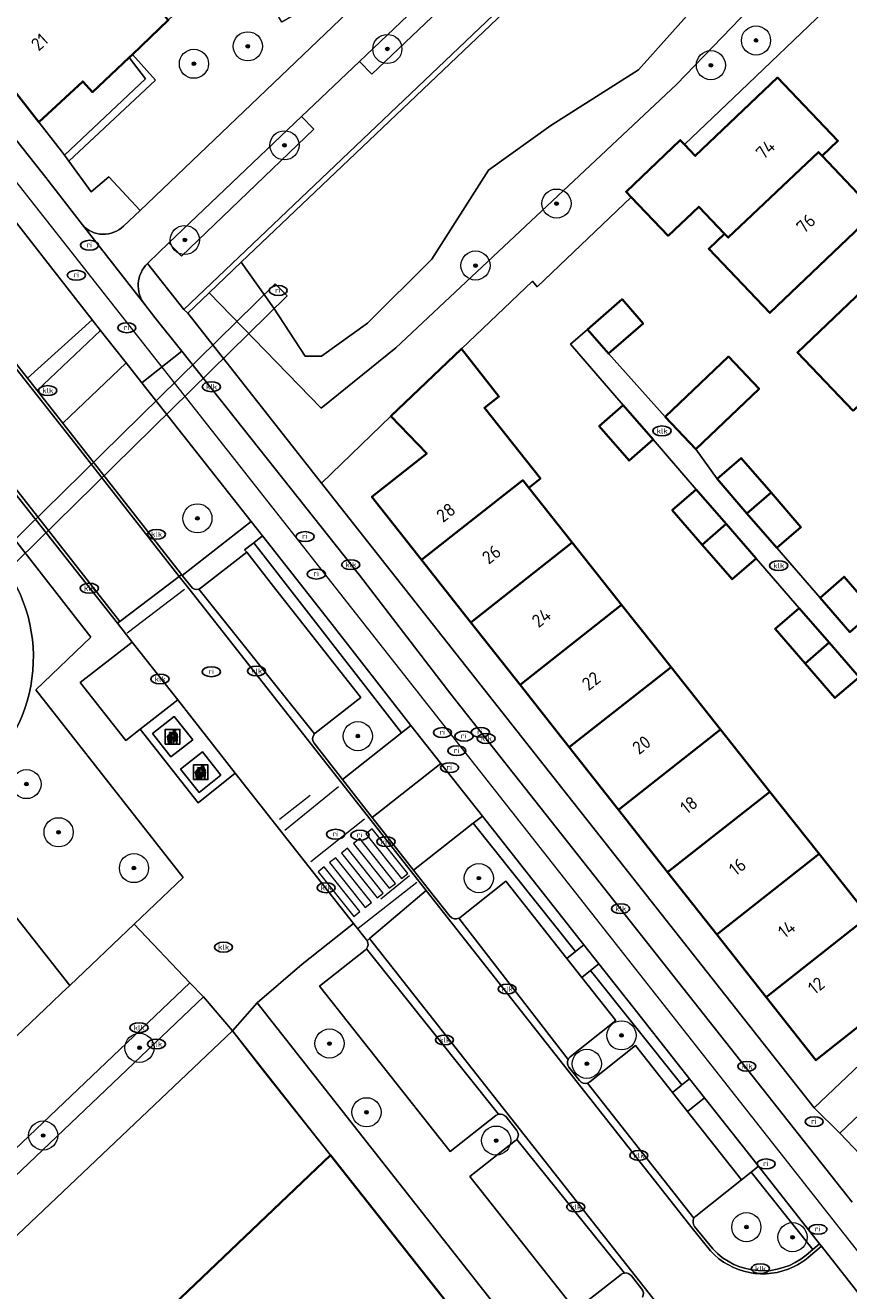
# Model space of a CAD drawing. Header units: metres. Extents: x 103671 to 105190, y 427150 to 429171.
# Tile 76 of 256: x 103777 to 103834, y 427654 to 427741. Entities that reach past the tile are written whole.
import ezdxf
from ezdxf.enums import TextEntityAlignment as Align

# ---------------------------------------------------------------- set-up
doc = ezdxf.new("R2010")
doc.units = ezdxf.units.M
for name, color, linetype, lineweight in [('B-WE-GR-BEPLANTING_CULTUUR_HEESTERS-GV', 253, 'Continuous', 18), ('B-WE-GR-BOOM-S', 253, 'Continuous', 25), ('B-WE-GR-HAAG-GV', 253, 'Continuous', 13), ('B-WE-IE-AFVAL APART PLAATS-S', 253, 'Continuous', 25), ('B-WE-IE-MEUBILAIR-S', 253, 'Continuous', 25), ('B-WE-IE-TERREINAFSCHEIDING_KUNSTMATIG_MUUR-G', 253, 'IE-TERREINAFSCHEIDING_KUNSTMATIG-SO', 18), ('B-WE-IE-TERREINAFSCHEIDING_KUNSTMATIG_MUUR-GV', 253, 'Continuous', 18), ('B-WE-KW-KUNSTWERK_DUIKER-GV', 253, 'Continuous', 18), ('B-WE-OG-BEBOUWING-GV', 253, 'Continuous', 35), ('B-WE-OG-BEBOUWING-T18', 7, 'Continuous', 18), ('B-WE-OG-TERREIN_BEGROEID-GV', 253, 'Continuous', 18), ('B-WE-OG-TERREIN_ERF-GV', 253, 'Continuous', 18), ('B-WE-OG-TERREIN_OEVER-GV', 253, 'Continuous', 18), ('B-WE-OG-WATER_SLOOT-GV', 253, 'Continuous', 18), ('B-WE-VH-GESLOTENVERHARDING_ASFALT-GV', 253, 'Continuous', 18), ('B-WE-VH-GESLOTENVERHARDING_BETON-GV', 253, 'Continuous', 18), ('B-WE-VH-ONVERHARD_ZAND-GV', 253, 'Continuous', 18), ('B-WE-VH-OPENVERHARDING-GV', 253, 'Continuous', 18), ('B-WE-VH-OPENVERHARDING_BETONSTRAATSTEEN-GV', 253, 'Continuous', 18), ('B-WE-VH-OPENVERHARDING_TEGEL-GV', 253, 'Continuous', 18), ('X-XX-AL-VERWIJZING-G', 253, 'Continuous', 18)]:
    doc.layers.add(name, color=color, linetype=linetype, lineweight=lineweight)
doc.styles.add('NLCS-ISO', font='NLCS-ISO.ttf')
doc.styles.add('NLCS-ISO-M500-T18', font='NLCS-ISO.ttf', dxfattribs={"height": 0.9})
doc.linetypes.add('IE-TERREINAFSCHEIDING_KUNSTMATIG-SO', pattern='A,4,[82,NLCS.SHX,S=0.75,R=90,X=0,Y=0],4,-2', length=10)

# ---------------------------------------------------------------- blocks, each defined once
blk = doc.blocks.new('SIE-AFVAL APART PLAATS-SO')
h = blk.add_hatch(color=256)
h.dxf.hatch_style = 1
h.paths.add_polyline_path([(-0.09, 0.07), (-1.76, 0.07, 0.819081), (-1.79, -0.09), (-1.4, -2.19, 0.36153), (-1.37, -2.21), (-0.47, -2.21, 0.36153), (-0.44, -2.19), (-0.05, -0.09, 0.819081)])
h.paths.add_polyline_path([(-0.16, -0.1), (-0.2, -0.33), (-0.49, -0.33), (-0.47, -0.1)], flags=16)
h.paths.add_polyline_path([(-0.55, -0.1), (-0.58, -0.33), (-0.87, -0.33), (-0.87, -0.1)], flags=16)
h.paths.add_polyline_path([(-0.22, -0.42), (-0.27, -0.73), (-0.53, -0.73), (-0.5, -0.42)], flags=16)
h.paths.add_polyline_path([(-0.58, -0.42), (-0.61, -0.73), (-0.87, -0.73), (-0.87, -0.42)], flags=16)
h.paths.add_polyline_path([(-0.95, -0.1), (-0.95, -0.33), (-1.27, -0.33), (-1.29, -0.1)], flags=16)
h.paths.add_polyline_path([(-0.95, -0.42), (-0.95, -0.73), (-1.23, -0.73), (-1.26, -0.42)], flags=16)
h.paths.add_polyline_path([(-0.29, -0.83), (-0.34, -1.09), (-0.56, -1.09), (-0.54, -0.83)], flags=16)
h.paths.add_polyline_path([(-0.62, -0.83), (-0.65, -1.09), (-0.87, -1.09), (-0.87, -0.83)], flags=16)
h.paths.add_polyline_path([(-0.95, -0.83), (-0.95, -1.09), (-1.2, -1.09), (-1.22, -0.83)], flags=16)
h.paths.add_polyline_path([(-1.35, -0.33), (-1.64, -0.33), (-1.69, -0.1), (-1.37, -0.1)], flags=16)
h.paths.add_polyline_path([(-1.34, -0.42), (-1.31, -0.73), (-1.57, -0.73), (-1.63, -0.42)], flags=16)
h.paths.add_polyline_path([(-0.36, -1.18), (-0.41, -1.44), (-0.6, -1.44), (-0.57, -1.18)], flags=16)
h.paths.add_polyline_path([(-0.65, -1.18), (-0.68, -1.44), (-0.87, -1.44), (-0.87, -1.18)], flags=16)
h.paths.add_polyline_path([(-1.3, -0.83), (-1.28, -1.09), (-1.5, -1.09), (-1.55, -0.83)], flags=16)
h.paths.add_polyline_path([(-0.95, -1.18), (-0.95, -1.44), (-1.17, -1.44), (-1.19, -1.18)], flags=16)
h.paths.add_polyline_path([(-0.42, -1.53), (-0.47, -1.79), (-0.63, -1.79), (-0.6, -1.53)], flags=16)
h.paths.add_polyline_path([(-1.27, -1.18), (-1.25, -1.44), (-1.44, -1.44), (-1.49, -1.18)], flags=16)
h.paths.add_polyline_path([(-0.69, -1.53), (-0.71, -1.79), (-0.87, -1.79), (-0.87, -1.53)], flags=16)
h.paths.add_polyline_path([(-0.95, -1.53), (-0.95, -1.79), (-1.13, -1.79), (-1.16, -1.53)], flags=16)
h.paths.add_polyline_path([(-1.24, -1.53), (-1.22, -1.79), (-1.37, -1.79), (-1.42, -1.53)], flags=16)
h.paths.add_polyline_path([(-0.49, -1.89), (-0.53, -2.13), (-0.66, -2.13), (-0.64, -1.89)], flags=16)
h.paths.add_polyline_path([(-0.72, -1.89), (-0.74, -2.13), (-0.87, -2.13), (-0.87, -1.89)], flags=16)
h.paths.add_polyline_path([(-0.95, -1.89), (-0.95, -2.13), (-1.1, -2.13), (-1.12, -1.89)], flags=16)
h.paths.add_polyline_path([(-1.21, -1.89), (-1.18, -2.13), (-1.31, -2.13), (-1.35, -1.89)], flags=16)
h.paths.add_polyline_path([(-0.19, 0.78, -0.01173), (-0.3, 0.78, -0.148797), (-0.42, 1.03, -0.136076), (-0.69, 0.87), (-0.78, 0.85, -0.038293), (-1.14, 0.96), (-1.19, 0.81, -0.243822), (-1.56, 0.45, 0.344326), (-1, 0.22, -0.139345), (-0.6, 0.22, 0.618436), (-0.56, 0.27, -0.441494), (-0.47, 0.44, 0.309048)])
h.paths.add_polyline_path([(-0.49, 0.51, 0.351556), (-0.64, 0.31, 0.121061), (-1.02, 0.29, -0.288745), (-1.45, 0.42, 0.203599), (-1.12, 0.79), (-1.09, 0.87, 0.083075), (-0.28, 0.71, -0.242261)], flags=16)
h.paths.add_polyline_path([(-0.4, 0.79, -0.023345), (-0.63, 0.82, 0.07081), (-0.46, 0.9, 0.059965)], flags=16)
h.paths.add_polyline_path([(1.12, 1.48), (-1.07, 1.48, 0.860559), (-1.08, 1.42), (0.29, 1, -0.146703), (0.53, 0.28, 0.421968), (0.56, 0.25), (1.6, 0.31, 0.450293), (1.63, 0.34, 0.122241)])
h.paths.add_polyline_path([(0.26, 1.93, 1), (1.07, 1.93, 1)])
h.paths.add_polyline_path([(1.65, 0.15, 0.429303), (1.62, 0.18), (0.55, 0.23, 0.38429), (0.51, 0.2), (0.16, -2.16, 0.83726), (0.22, -2.18), (0.99, -0.78, -0.688204), (1.05, -0.78), (1.36, -2.14, 0.84934), (1.42, -2.14)])
for p, q in [((-0.09, 0.07), (-1.76, 0.07)), ((-1.4, -2.19), (-1.79, -0.09)), ((-1.37, -0.1), (-1.69, -0.1)), ((-1.64, -0.33), (-1.69, -0.1)), ((-1.64, -0.33), (-1.35, -0.33)), ((-1.63, -0.42), (-1.34, -0.42)), ((-1.57, -0.73), (-1.63, -0.42)), ((-1.57, -0.73), (-1.31, -0.73)), ((-1.55, -0.83), (-1.3, -0.83)), ((-1.5, -1.09), (-1.55, -0.83)), ((-1.5, -1.09), (-1.28, -1.09)), ((-1.49, -1.18), (-1.27, -1.18)), ((-1.44, -1.44), (-1.49, -1.18)), ((-1.44, -1.44), (-1.25, -1.44)), ((-1.42, -1.53), (-1.24, -1.53)), ((-1.37, -1.79), (-1.42, -1.53)), ((-1.37, -1.79), (-1.22, -1.79)), ((-1.37, -2.21), (-0.47, -2.21)), ((-1.31, -2.13), (-1.35, -1.89)), ((-1.35, -1.89), (-1.21, -1.89)), ((-1.31, -2.13), (-1.18, -2.13)), ((-0.95, -0.1), (-1.29, -0.1)), ((-1.27, -0.33), (-0.95, -0.33)), ((-1.26, -0.42), (-0.95, -0.42)), ((-1.23, -0.73), (-0.95, -0.73)), ((-1.22, -0.83), (-0.95, -0.83)), ((-1.2, -1.09), (-0.95, -1.09)), ((-1.19, -1.18), (-0.95, -1.18)), ((-1.17, -1.44), (-0.95, -1.44)), ((-1.16, -1.53), (-0.95, -1.53)), ((-1.13, -1.79), (-0.95, -1.79)), ((-1.12, -1.89), (-0.95, -1.89)), ((-1.1, -2.13), (-0.95, -2.13)), ((-0.95, -0.1), (-0.95, -0.33)), ((-0.95, -0.42), (-0.95, -0.73)), ((-0.95, -0.83), (-0.95, -1.09)), ((-0.95, -1.18), (-0.95, -1.44)), ((-0.95, -1.53), (-0.95, -1.79)), ((-0.95, -1.89), (-0.95, -2.13)), ((-0.87, -0.1), (-0.87, -0.33)), ((-0.55, -0.1), (-0.87, -0.1)), ((-0.87, -0.33), (-0.58, -0.33)), ((-0.87, -0.42), (-0.87, -0.73)), ((-0.87, -0.42), (-0.58, -0.42)), ((-0.87, -0.73), (-0.61, -0.73)), ((-0.87, -0.83), (-0.62, -0.83)), ((-0.87, -0.83), (-0.87, -1.09)), ((-0.87, -1.09), (-0.65, -1.09)), ((-0.87, -1.18), (-0.65, -1.18)), ((-0.87, -1.18), (-0.87, -1.44)), ((-0.87, -1.44), (-0.68, -1.44)), ((-0.87, -1.53), (-0.69, -1.53)), ((-0.87, -1.53), (-0.87, -1.79)), ((-0.87, -1.79), (-0.71, -1.79)), ((-0.87, -1.89), (-0.87, -2.13)), ((-0.87, -1.89), (-0.72, -1.89)), ((-0.87, -2.13), (-0.74, -2.13)), ((-0.66, -2.13), (-0.53, -2.13)), ((-0.64, -1.89), (-0.49, -1.89)), ((-0.63, -1.79), (-0.47, -1.79)), ((-0.6, -1.44), (-0.41, -1.44)), ((-0.6, -1.53), (-0.42, -1.53)), ((-0.57, -1.18), (-0.36, -1.18)), ((-0.56, -1.09), (-0.34, -1.09)), ((-0.54, -0.83), (-0.29, -0.83)), ((-0.53, -0.73), (-0.27, -0.73)), ((-0.53, -2.13), (-0.49, -1.89)), ((-0.5, -0.42), (-0.22, -0.42)), ((-0.49, -0.33), (-0.2, -0.33)), ((-0.16, -0.1), (-0.47, -0.1)), ((-0.47, -1.79), (-0.42, -1.53)), ((-0.44, -2.19), (-0.05, -0.09)), ((-0.41, -1.44), (-0.36, -1.18)), ((-0.34, -1.09), (-0.29, -0.83)), ((-0.27, -0.73), (-0.22, -0.42)), ((-0.2, -0.33), (-0.16, -0.1))]:
    blk.add_line(p, q)
blk.add_lwpolyline([(-2.5, -2.51), (2.5, -2.51), (2.5, 2.49), (-2.5, 2.49)], close=True)
for points in [[(-0.78, 0.85, -0.038293), (-1.14, 0.96), (-1.19, 0.81, -0.243822), (-1.56, 0.45, 0.344326), (-1, 0.22, -0.139345), (-0.6, 0.22, 0.618436), (-0.56, 0.27, -0.441494), (-0.47, 0.44, 0.309048), (-0.19, 0.78, -0.01173), (-0.3, 0.78, -0.01173)], [(-0.78, 0.85), (-0.69, 0.87, 0.136076), (-0.42, 1.03, 0.156405), (-0.29, 0.77)], [(-0.78, 0.85), (-0.69, 0.87, 0.136076), (-0.42, 1.03, 0.148797), (-0.3, 0.78, 0.148797)], [(-0.63, 0.82, 0.07081), (-0.46, 0.9, 0.059965), (-0.4, 0.79, 0.059965)], [(-0.4, 0.79, -0.023345), (-0.63, 0.82)]]:
    blk.add_lwpolyline(points, format="xyb")
for points in [[(-1.09, 0.87), (-1.12, 0.79, -0.203599), (-1.45, 0.42, 0.288745), (-1.02, 0.29, -0.121061), (-0.64, 0.31, -0.351556), (-0.49, 0.51, 0.242261), (-0.28, 0.71, -0.083075)], [(-1.07, 1.48), (1.12, 1.48, -0.122241), (1.63, 0.34, -0.450293), (1.6, 0.31), (0.56, 0.25, -0.421968), (0.53, 0.28, 0.146703), (0.29, 1), (-1.08, 1.42, -0.860559)], [(0.55, 0.23), (1.62, 0.18, -0.429303), (1.65, 0.15), (1.42, -2.14, -0.84934), (1.36, -2.14), (1.05, -0.78, 0.688204), (0.99, -0.78), (0.22, -2.18, -0.83726), (0.16, -2.16), (0.51, 0.2, -0.38429)]]:
    blk.add_lwpolyline(points, format="xyb", close=True)
for points in [[(-1.35, -0.33), (-1.37, -0.1)], [(-1.31, -0.73), (-1.34, -0.42)], [(-1.28, -1.09), (-1.3, -0.83)], [(-1.27, -0.33), (-1.29, -0.1)], [(-1.25, -1.44), (-1.27, -1.18)], [(-1.23, -0.73), (-1.26, -0.42)], [(-1.22, -1.79), (-1.24, -1.53)], [(-1.2, -1.09), (-1.22, -0.83)], [(-1.18, -2.13), (-1.21, -1.89)], [(-1.17, -1.44), (-1.19, -1.18)], [(-1.18, -2.22), (-1.18, -2.21)], [(-1.13, -1.79), (-1.16, -1.53)], [(-1.1, -2.13), (-1.12, -1.89)], [(-0.74, -2.13), (-0.72, -1.89)], [(-0.71, -1.79), (-0.69, -1.53)], [(-0.68, -1.44), (-0.65, -1.18)], [(-0.66, -2.13), (-0.64, -1.89)], [(-0.65, -1.09), (-0.62, -0.83)], [(-0.63, -1.79), (-0.6, -1.53)], [(-0.61, -0.73), (-0.58, -0.42)], [(-0.6, -1.44), (-0.57, -1.18)], [(-0.58, -0.33), (-0.55, -0.1)], [(-0.56, -1.09), (-0.54, -0.83)], [(-0.53, -0.73), (-0.5, -0.42)], [(-0.49, -0.33), (-0.47, -0.1)]]:
    blk.add_lwpolyline(points)
blk.add_circle((0.66, 1.93), 0.401)
for centre, radius, start, end in [((-1.76, -0.01), 0.0869, 90, 247.281), ((-0.09, -0.01), 0.0869, 292.719, 90), ((-1.37, -2.18), 0.0318, 190.4943, 270), ((-0.47, -2.18), 0.0318, 270, 349.5057)]:
    blk.add_arc(centre, radius, start, end)
blk = doc.blocks.new('SIE-MEUBILAIR_PUT_RIOOLPUT-SO')
blk.add_ellipse((0, 0), major_axis=(1.25, 0), ratio=0.54)
at = {"style": 'NLCS-ISO'}
blk.add_text('ri', height=0.75, dxfattribs=at).set_placement((-0.04, 0.07), align=Align.MIDDLE_CENTER)
blk = doc.blocks.new('SIE-MEUBILAIR_PUT_KOLK-SO')
blk.add_ellipse((0, 0), major_axis=(1.25, 0), ratio=0.54)
at = {"style": 'NLCS-ISO'}
blk.add_text('klk', height=0.75, dxfattribs=at).set_placement((0.03, 0), align=Align.MIDDLE_CENTER)
blk = doc.blocks.new('SGR-BOOM_GBKN-SO')
at = {"linetype": 'ByBlock', "lineweight": 18}
h = blk.add_hatch(color=0, dxfattribs=at)
h.dxf.hatch_style = 1
edge = h.paths.add_edge_path()
edge.add_arc((0, 0), 0.25, 0, 360)
at = {"color": 0, "linetype": 'ByBlock', "lineweight": 18}
for radius in [2, 0.25]:
    blk.add_circle((0, 0), radius, dxfattribs=at)
at = {"color": 0, "linetype": 'ByBlock', "lineweight": 18, "style": 'NLCS-ISO'}
blk.add_attdef('SOORT', (2.5, 0), '', height=1.5, dxfattribs=at)

msp = doc.modelspace()

# ---------------------------------------------------------------- linework, layer by layer
at = {"layer": 'B-WE-GR-BEPLANTING_CULTUUR_HEESTERS-GV', "flags": 128}
for points in [[(103777.933, 427715.67), (103782.283, 427719.793), (103781.712, 427720.524), (103777.277, 427716.505), (103777.445, 427716.292)], [(103826.297, 427661.474), (103826.965, 427662.001), (103827.465, 427662.395), (103823.76, 427667.095), (103822.594, 427666.165)], [(103831.203, 427656.687), (103831.66, 427657.075), (103827.465, 427662.395), (103826.965, 427662.001)]]:
    msp.add_lwpolyline(points, close=True, dxfattribs=at)
for points in [[(103802.958, 427692.156), (103792.806, 427705.212), (103792.184, 427704.732), (103792.323, 427704.555), (103794.315, 427702.008), (103800.155, 427694.593), (103797.033, 427692.143)], [(103796.949, 427691.441), (103798.892, 427688.965), (103802.958, 427692.156)], [(103810.108, 427681.982), (103814.304, 427676.666), (103814.895, 427677.138), (103807.872, 427685.945), (103803.781, 427682.735), (103804.789, 427681.451), (103806.269, 427679.565)], [(103806.974, 427679.483), (103810.108, 427681.982)], [(103819.016, 427670.697), (103821.561, 427667.473), (103822.152, 427667.944), (103822.197, 427667.98), (103815.935, 427675.835), (103815.337, 427675.358), (103817.665, 427672.409), (103814.531, 427669.909)], [(103815.886, 427668.2), (103819.016, 427670.697)], [(103814.45, 427669.208), (103815.182, 427668.281)], [(103830.746, 427656.298), (103831.203, 427656.687), (103826.965, 427662.001), (103826.297, 427661.474), (103823.159, 427658.971)], [(103823.082, 427658.266), (103824.327, 427656.727)]]:
    msp.add_lwpolyline(points, dxfattribs=at)
at = {"layer": 'B-WE-GR-BEPLANTING_CULTUUR_HEESTERS-GV'}
for points in [[(103796.975, 427692.09, 0.369267), (103796.949, 427691.441)], [(103797.033, 427692.143, 0.02657), (103796.975, 427692.09)], [(103806.269, 427679.565, 0.364092), (103806.899, 427679.433)], [(103806.899, 427679.433, 0.055385), (103806.974, 427679.483)], [(103814.531, 427669.909, 0.115453), (103814.39, 427669.729)], [(103814.39, 427669.729, 0.283491), (103814.45, 427669.208)], [(103815.182, 427668.281, 0.312024), (103815.727, 427668.114)], [(103815.727, 427668.114, 0.086545), (103815.886, 427668.2)], [(103823.037, 427658.827, 0.309445), (103823.082, 427658.266)], [(103823.159, 427658.971, 0.097698), (103823.037, 427658.827)], [(103824.327, 427656.727, 0.40019), (103830.746, 427656.298)]]:
    msp.add_lwpolyline(points, format="xyb", dxfattribs=at)
at = {"layer": 'B-WE-GR-HAAG-GV', "flags": 128}
for points in [[(103814.174, 427750), (103818.731, 427754.333), (103817.881, 427755.197), (103812.411, 427750), (103803.86, 427741.876), (103800.059, 427738.264), (103800.916, 427737.394)], [(103784.474, 427738.747), (103784.242, 427738.526), (103785.378, 427737.076), (103779.806, 427731.83), (103780.119, 427731.401), (103786.059, 427736.979)], [(103796.933, 427733.608), (103796.083, 427734.481), (103786.985, 427725.806), (103787.856, 427724.879)], [(103798.041, 427699.803), (103793.409, 427705.678), (103792.806, 427705.212), (103802.958, 427692.156), (103803.602, 427692.662)], [(103808.506, 427686.443), (103807.872, 427685.945), (103814.895, 427677.138), (103815.477, 427677.601)], [(103818.835, 427673.342), (103816.509, 427676.292), (103815.935, 427675.835), (103822.197, 427667.98), (103822.728, 427668.403), (103820.185, 427671.629)], [(103789.353, 427674.024), (103788.427, 427674.997), (103770.645, 427658.083), (103771.571, 427657.11)]]:
    msp.add_lwpolyline(points, close=True, dxfattribs=at)
at = {"layer": 'B-WE-IE-TERREINAFSCHEIDING_KUNSTMATIG_MUUR-G', "flags": 128}
msp.add_lwpolyline([(103788.275, 427720.967), (103789.749, 427722.37), (103791.955, 427724.47), (103818.777, 427750), (103914.947, 427841.537), (103918.264, 427844.694), (103918.915, 427845.314), (103925.304, 427834.025), (103925.634, 427834.225), (103919.011, 427845.923), (103875.669, 427804.671), (103832.356, 427763.447), (103818.228, 427750), (103788.002, 427721.231)], close=True, dxfattribs=at)
for points in [[(103844.765, 427679.211), (103831.297, 427666.399)], [(103765.36, 427647.079), (103791.343, 427671.702)], [(103791.343, 427671.702), (103798.087, 427663.154)]]:
    msp.add_lwpolyline(points, dxfattribs=at)
at = {"layer": 'B-WE-IE-TERREINAFSCHEIDING_KUNSTMATIG_MUUR-GV', "flags": 128}
msp.add_lwpolyline([(103788.275, 427720.967), (103789.749, 427722.37), (103791.955, 427724.47), (103818.777, 427750), (103914.947, 427841.537), (103918.264, 427844.694), (103918.915, 427845.314), (103925.304, 427834.025), (103925.634, 427834.225), (103919.011, 427845.923), (103875.669, 427804.671), (103832.356, 427763.447), (103818.228, 427750), (103788.002, 427721.231)], close=True, dxfattribs=at)
at = {"layer": 'B-WE-KW-KUNSTWERK_DUIKER-GV', "flags": 128}
msp.add_lwpolyline([(103771.78, 427700.907), (103772.599, 427700.073), (103795.096, 427722.156), (103794.277, 427722.99)], close=True, dxfattribs=at)
at = {"layer": 'B-WE-OG-BEBOUWING-GV', "flags": 128}
for points in [[(103775.36, 427741.094), (103775.886, 427740.426), (103774.158, 427739.066), (103778.044, 427734.1), (103781.066, 427736.886), (103781.744, 427736.151), (103784.242, 427738.526), (103784.474, 427738.747), (103786.935, 427741.086), (103782.504, 427746.708), (103782.381, 427746.865), (103775.24, 427741.246)], [(103825.136, 427726.428), (103825.391, 427726.161), (103831.587, 427732.036), (103831.841, 427731.768), (103832.922, 427732.798), (103828.774, 427737.154), (103823.126, 427731.774), (103822.391, 427732.545), (103822.095, 427732.856), (103818.378, 427729.309), (103818.723, 427728.947), (103821.264, 427726.285), (103823.362, 427728.287)], [(103831.841, 427731.768), (103831.587, 427732.036), (103825.391, 427726.161), (103825.136, 427726.428), (103824.051, 427725.393), (103828.256, 427720.987), (103835.504, 427727.905)], [(103833.96, 427714.279), (103840.489, 427720.489), (103836.676, 427724.498), (103830.141, 427718.281)], [(103815.722, 427719.86), (103817.163, 427718.197), (103819.545, 427720.263), (103818.103, 427721.925)], [(103802.232, 427713.905), (103804.684, 427711.341), (103800.918, 427708.374), (103804.337, 427704.034), (103811.282, 427709.505), (103811.689, 427708.992), (103812.49, 427709.624), (103808.649, 427714.465), (103809.646, 427715.25), (103807.065, 427718.526)], [(103821.055, 427713.863), (103823.165, 427711.646), (103827.511, 427715.782), (103825.402, 427717.999)], [(103818.181, 427714.66), (103816.529, 427713.227), (103818.582, 427710.858), (103820.235, 427712.291)], [(103824.624, 427709.592), (103826.678, 427707.223), (103828.33, 427708.656), (103826.276, 427711.025)], [(103807.716, 427699.745), (103814.675, 427705.228), (103811.689, 427708.992), (103811.282, 427709.505), (103804.337, 427704.034)], [(103823.196, 427708.876), (103821.543, 427707.443), (103823.597, 427705.074), (103825.25, 427706.507)], [(103828.33, 427708.656), (103826.678, 427707.223), (103828.731, 427704.854), (103830.384, 427706.287)], [(103825.25, 427706.507), (103823.597, 427705.074), (103825.651, 427702.706), (103827.303, 427704.139)], [(103807.716, 427699.745), (103811.095, 427695.456), (103818.069, 427700.95), (103814.675, 427705.228)], [(103831.692, 427701.439), (103833.746, 427699.071), (103835.398, 427700.503), (103833.345, 427702.872)], [(103818.069, 427700.95), (103811.095, 427695.456), (103814.473, 427691.167), (103821.462, 427696.673)], [(103830.264, 427700.723), (103828.612, 427699.291), (103830.665, 427696.922), (103832.318, 427698.355)], [(103832.318, 427698.355), (103830.665, 427696.922), (103832.719, 427694.553), (103834.372, 427695.986)], [(103821.462, 427696.673), (103814.473, 427691.167), (103817.852, 427686.878), (103824.855, 427692.395)], [(103821.231, 427682.589), (103828.249, 427688.118), (103824.855, 427692.395), (103817.852, 427686.878)], [(103828.249, 427688.118), (103821.231, 427682.589), (103824.61, 427678.3), (103831.642, 427683.841)], [(103831.642, 427683.841), (103824.61, 427678.3), (103827.988, 427674.011), (103835.036, 427679.563), (103834.61, 427680.1)], [(103834.61, 427680.1), (103835.036, 427679.563), (103827.988, 427674.011), (103831.408, 427669.671), (103839.25, 427675.892), (103835.409, 427680.734)], [(103816.097, 427640.359), (103798.087, 427663.154), (103778.013, 427644.03), (103797.908, 427623.083), (103810.241, 427634.797)]]:
    msp.add_lwpolyline(points, close=True, dxfattribs=at)
at = {"layer": 'B-WE-OG-TERREIN_BEGROEID-GV', "flags": 128}
for points in [[(103835.036, 427750), (103831.866, 427747.08), (103821.841, 427736.667), (103802.574, 427718.588), (103797.447, 427714.441), (103789.749, 427722.37), (103788.275, 427720.967), (103797.465, 427709.311), (103802.232, 427713.905), (103807.065, 427718.526), (103811.941, 427723.164), (103812.267, 427722.786), (103813.774, 427724.224), (103818.723, 427728.947), (103818.378, 427729.309), (103822.095, 427732.856), (103822.391, 427732.545), (103826.256, 427736.247), (103831.946, 427741.697), (103840.615, 427750)], [(103771.785, 427723.485), (103777.277, 427716.505), (103781.712, 427720.524), (103778.28, 427724.92), (103776.185, 427727.584), (103775.583, 427727.11), (103774.98, 427726.636), (103771.868, 427724.187)], [(103773.794, 427689.067), (103770.849, 427686.646), (103780.17, 427674.82), (103784.592, 427679.029), (103787.959, 427682.233), (103777.838, 427695.116), (103781.611, 427698.73), (103774.51, 427707.829)], [(103800.55, 427677.944), (103799.662, 427679.072), (103796.135, 427676.264), (103793.049, 427673.627), (103811.661, 427649.973), (103814.9, 427652.509), (103807.643, 427661.696), (103810.786, 427664.157)], [(103809.436, 427665.874), (103806.289, 427663.41), (103797.413, 427674.646), (103797.313, 427674.772), (103800.466, 427677.241)], [(103810.871, 427664.86), (103810.137, 427665.79)]]:
    msp.add_lwpolyline(points, dxfattribs=at)
for points in [[(103801.785, 427744.06), (103800.369, 427745.535), (103796.771, 427743.371), (103797.308, 427742.435), (103794.732, 427740.953), (103793.253, 427743.532), (103795.829, 427745.014), (103799.117, 427746.761), (103796.783, 427749.094), (103796.128, 427749.732), (103786.935, 427741.086), (103784.474, 427738.747), (103786.059, 427736.979), (103780.119, 427731.401), (103781.642, 427729.313), (103782.855, 427730.326), (103785.003, 427728.031)], [(103792.623, 427706.675), (103785.118, 427716.193), (103784.04, 427717.56), (103779.7, 427713.419), (103787.857, 427703.025), (103787.901, 427702.969)]]:
    msp.add_lwpolyline(points, close=True, dxfattribs=at)
at = {"layer": 'B-WE-OG-TERREIN_BEGROEID-GV'}
for points in [[(103775.086, 427704.343, -0.41894), (103773.794, 427689.067)], [(103800.59, 427677.886, 0.039486), (103800.55, 427677.944)], [(103800.558, 427677.335, 0.299865), (103800.59, 427677.886)], [(103800.466, 427677.241, 0.064509), (103800.558, 427677.335)], [(103809.612, 427665.963, 0.095227), (103809.436, 427665.874)], [(103810.137, 427665.79, 0.300845), (103809.612, 427665.963)], [(103810.873, 427664.244, 0.345672), (103810.871, 427664.86)], [(103810.786, 427664.157, 0.057471), (103810.873, 427664.244)]]:
    msp.add_lwpolyline(points, format="xyb", dxfattribs=at)
at = {"layer": 'B-WE-OG-TERREIN_ERF-GV', "flags": 128}
for points in [[(103831.946, 427741.697), (103826.256, 427736.247), (103822.391, 427732.545), (103823.126, 427731.774), (103828.774, 427737.154), (103832.922, 427732.798), (103831.841, 427731.768), (103835.504, 427727.905), (103828.256, 427720.987), (103824.051, 427725.393), (103825.136, 427726.428), (103823.362, 427728.287), (103821.264, 427726.285), (103818.723, 427728.947), (103813.774, 427724.224), (103812.267, 427722.786), (103811.941, 427723.164), (103807.065, 427718.526), (103809.646, 427715.25), (103808.649, 427714.465), (103812.49, 427709.624), (103811.689, 427708.992), (103814.675, 427705.228), (103818.069, 427700.95), (103821.462, 427696.673), (103824.855, 427692.395), (103828.249, 427688.118), (103831.642, 427683.841), (103834.61, 427680.1)], [(103833.96, 427714.279), (103830.141, 427718.281), (103836.676, 427724.498)], [(103834.372, 427695.986), (103832.719, 427694.553), (103830.665, 427696.922), (103828.612, 427699.291), (103830.264, 427700.723), (103827.303, 427704.139), (103825.651, 427702.706), (103823.597, 427705.074), (103821.543, 427707.443), (103823.196, 427708.876), (103820.235, 427712.291), (103818.582, 427710.858), (103816.529, 427713.227), (103818.181, 427714.66), (103814.552, 427718.846), (103815.722, 427719.86), (103818.103, 427721.925), (103819.545, 427720.263), (103817.163, 427718.197), (103821.055, 427713.863), (103825.402, 427717.999), (103827.511, 427715.782), (103823.165, 427711.646), (103824.624, 427709.592), (103826.276, 427711.025), (103828.33, 427708.656), (103830.384, 427706.287), (103828.731, 427704.854), (103831.692, 427701.439), (103833.345, 427702.872), (103835.398, 427700.503)], [(103839.25, 427675.892), (103831.408, 427669.671), (103827.988, 427674.011), (103824.61, 427678.3), (103821.231, 427682.589), (103817.852, 427686.878), (103814.473, 427691.167), (103811.095, 427695.456), (103807.716, 427699.745), (103804.337, 427704.034), (103800.918, 427708.374), (103804.684, 427711.341), (103802.232, 427713.905), (103797.465, 427709.311), (103831.297, 427666.399), (103844.765, 427679.211)], [(103755.001, 427650.868), (103758.871, 427654.55), (103759.421, 427655.074), (103764.382, 427659.795), (103764.933, 427660.319), (103771.123, 427666.211), (103771.674, 427666.735), (103775.478, 427670.355), (103776.029, 427670.879), (103778.957, 427673.666), (103779.627, 427674.303), (103780.17, 427674.82), (103770.849, 427686.646), (103769.887, 427685.89), (103775.624, 427678.589), (103769.726, 427673.956), (103771.039, 427672.301), (103764.822, 427667.409), (103758.862, 427662.72), (103752.947, 427658.066), (103754.256, 427656.435), (103748.183, 427651.65)]]:
    msp.add_lwpolyline(points, dxfattribs=at)
for points in [[(103785.378, 427737.076), (103784.242, 427738.526), (103781.744, 427736.151), (103781.066, 427736.886), (103778.044, 427734.1), (103779.615, 427732.092), (103779.806, 427731.83)], [(103833.977, 427586.987), (103837.242, 427589.918), (103847.684, 427600.221), (103846.189, 427602.119), (103841.702, 427607.814), (103838.432, 427612.09), (103820.533, 427595.041), (103812.893, 427603.084), (103814.039, 427604.172), (103806.725, 427611.872), (103819.081, 427623.608), (103824.938, 427629.171), (103816.097, 427640.359), (103810.241, 427634.797), (103797.908, 427623.083), (103778.013, 427644.03), (103798.087, 427663.154), (103793.569, 427668.837), (103791.343, 427671.702), (103765.36, 427647.079), (103775.072, 427637.004), (103817.722, 427592.093), (103827.939, 427581.439)]]:
    msp.add_lwpolyline(points, close=True, dxfattribs=at)
at = {"layer": 'B-WE-OG-TERREIN_OEVER-GV', "flags": 128}
msp.add_lwpolyline([(103835.929, 427755.077), (103830.381, 427750), (103829.549, 427749.239), (103819.238, 427737.677), (103813.217, 427733.872), (103808.939, 427730.804), (103805.036, 427724.676), (103800.614, 427720.286), (103797.451, 427718.016), (103796.338, 427718.027), (103794.176, 427721.308), (103791.955, 427724.47), (103789.749, 427722.37), (103797.447, 427714.441), (103802.574, 427718.588), (103821.841, 427736.667), (103831.866, 427747.08), (103835.036, 427750)], dxfattribs=at)
at = {"layer": 'B-WE-OG-TERREIN_OEVER-GV'}
msp.add_lwpolyline([(103773.794, 427689.067, 0.41894), (103775.086, 427704.343)], format="xyb", dxfattribs=at)
at = {"layer": 'B-WE-OG-WATER_SLOOT-GV', "flags": 128}
msp.add_lwpolyline([(103914.947, 427841.537), (103818.777, 427750), (103791.955, 427724.47), (103794.176, 427721.308), (103796.338, 427718.027), (103797.451, 427718.016), (103800.614, 427720.286), (103805.036, 427724.676), (103808.939, 427730.804), (103813.217, 427733.872), (103819.238, 427737.677), (103829.549, 427749.239), (103830.381, 427750), (103835.929, 427755.077)], dxfattribs=at)
at = {"layer": 'B-WE-VH-GESLOTENVERHARDING_ASFALT-GV', "flags": 128}
for points in [[(103762.237, 427745.393), (103768.533, 427737.439), (103769.207, 427736.566), (103770.093, 427735.419), (103773.743, 427730.69), (103776.185, 427727.584), (103778.28, 427724.92), (103781.712, 427720.524), (103782.283, 427719.793), (103782.636, 427719.341), (103784.04, 427717.56), (103785.118, 427716.193), (103787.863, 427718.357), (103786.022, 427720.674), (103785.321, 427721.564), (103781.045, 427727.029), (103778.53, 427730.283), (103771.507, 427739.149), (103763.018, 427750)], [(103796.083, 427734.481), (103800.059, 427738.264), (103803.86, 427741.876), (103803.824, 427741.914), (103801.785, 427744.06), (103785.003, 427728.031), (103783.856, 427726.95)], [(103785.519, 427724.393), (103785.54, 427724.413), (103785.561, 427724.433), (103786.985, 427725.806), (103796.083, 427734.481)], [(103781.045, 427727.029), (103785.321, 427721.564)], [(103833.897, 427659.939), (103806.346, 427694.816), (103800.074, 427702.987), (103787.863, 427718.357), (103785.118, 427716.193), (103792.623, 427706.675), (103793.409, 427705.678), (103798.041, 427699.803), (103803.602, 427692.662), (103805.664, 427690.047), (103808.506, 427686.443), (103815.477, 427677.601), (103816.509, 427676.292), (103818.835, 427673.342), (103820.185, 427671.629), (103822.728, 427668.403), (103823.76, 427667.095), (103827.465, 427662.395), (103831.66, 427657.075), (103831.79, 427656.91), (103835.052, 427652.776)]]:
    msp.add_lwpolyline(points, dxfattribs=at)
at = {"layer": 'B-WE-VH-GESLOTENVERHARDING_ASFALT-GV'}
for points in [[(103783.856, 427726.95, -0.422957), (103781.045, 427727.029)], [(103785.321, 427721.564, -0.380616), (103785.519, 427724.393)]]:
    msp.add_lwpolyline(points, format="xyb", dxfattribs=at)
at = {"layer": 'B-WE-VH-GESLOTENVERHARDING_BETON-GV', "flags": 128}
for points in [[(103787.12, 427690.501), (103788.619, 427691.687), (103787.353, 427693.287), (103785.854, 427692.102)], [(103789.05, 427688.066), (103790.549, 427689.251), (103789.283, 427690.852), (103787.784, 427689.666)]]:
    msp.add_lwpolyline(points, close=True, dxfattribs=at)
at = {"layer": 'B-WE-VH-ONVERHARD_ZAND-GV', "flags": 128}
for points in [[(103814.174, 427750), (103818.731, 427754.333), (103817.881, 427755.197), (103812.411, 427750), (103803.86, 427741.876), (103800.059, 427738.264), (103800.916, 427737.394)], [(103784.474, 427738.747), (103784.242, 427738.526), (103785.378, 427737.076), (103779.806, 427731.83), (103780.119, 427731.401), (103786.059, 427736.979)], [(103796.933, 427733.608), (103796.083, 427734.481), (103786.985, 427725.806), (103787.856, 427724.879)], [(103798.041, 427699.803), (103793.409, 427705.678), (103792.806, 427705.212), (103802.958, 427692.156), (103803.602, 427692.662)], [(103808.506, 427686.443), (103807.872, 427685.945), (103814.895, 427677.138), (103815.477, 427677.601)], [(103818.835, 427673.342), (103816.509, 427676.292), (103815.935, 427675.835), (103822.197, 427667.98), (103822.728, 427668.403), (103820.185, 427671.629)], [(103789.353, 427674.024), (103788.427, 427674.997), (103770.645, 427658.083), (103771.571, 427657.11)]]:
    msp.add_lwpolyline(points, close=True, dxfattribs=at)
at = {"layer": 'B-WE-VH-OPENVERHARDING-GV', "flags": 128}
for points in [[(103719.042, 427790.506), (103718.876, 427790.377), (103771.617, 427723.359), (103777.28, 427716.162), (103780.261, 427712.364), (103787.69, 427702.898), (103787.857, 427703.025), (103779.7, 427713.419), (103777.933, 427715.67), (103777.445, 427716.292), (103777.277, 427716.505), (103771.785, 427723.485)], [(103773.691, 427712.065), (103776.062, 427709.053), (103783.441, 427699.679), (103783.608, 427699.806), (103773.853, 427712.199), (103714.805, 427787.199), (103714.639, 427787.07)], [(103833.746, 427699.071), (103831.692, 427701.439), (103828.731, 427704.854), (103826.678, 427707.223), (103824.624, 427709.592), (103823.165, 427711.646), (103821.055, 427713.863), (103817.163, 427718.197), (103815.722, 427719.86), (103814.552, 427718.846), (103818.181, 427714.66), (103820.235, 427712.291), (103823.196, 427708.876), (103825.25, 427706.507), (103827.303, 427704.139), (103830.264, 427700.723), (103832.318, 427698.355), (103834.372, 427695.986)], [(103788.346, 427702.063), (103787.69, 427702.898), (103783.608, 427699.806), (103783.441, 427699.679), (103784.456, 427698.389), (103787.586, 427694.413), (103791.543, 427689.386), (103799.662, 427679.072), (103800.55, 427677.944)], [(103788.508, 427702.196), (103787.901, 427702.969), (103787.857, 427703.025), (103787.69, 427702.898), (103788.346, 427702.063), (103804.657, 427681.338), (103822.916, 427658.138), (103824.168, 427656.59)], [(103800.59, 427677.886), (103800.754, 427678.025), (103804.657, 427681.338), (103788.346, 427702.063)], [(103796.975, 427692.09), (103789.027, 427702.022)], [(103806.269, 427679.565), (103804.789, 427681.451), (103803.781, 427682.735), (103800.947, 427686.346), (103798.892, 427688.965), (103796.949, 427691.441)], [(103824.168, 427656.59), (103822.916, 427658.138), (103804.657, 427681.338), (103800.754, 427678.025), (103854.964, 427609.242), (103859.163, 427612.558), (103851.587, 427622.081)], [(103814.39, 427669.729), (103806.899, 427679.433)], [(103844.765, 427679.211), (103831.297, 427666.399), (103833.057, 427664.661), (103843.427, 427674.519)], [(103847.236, 427618.209), (103854.637, 427608.984), (103854.964, 427609.242), (103800.754, 427678.025), (103800.59, 427677.886)], [(103800.558, 427677.335), (103809.61, 427665.965), (103809.612, 427665.963)], [(103815.182, 427668.281), (103814.45, 427669.208)], [(103823.037, 427658.827), (103815.727, 427668.114)], [(103810.137, 427665.79), (103810.871, 427664.86)], [(103810.873, 427664.244), (103818.267, 427655.066)], [(103824.327, 427656.727), (103823.082, 427658.266)], [(103830.873, 427656.131), (103831.79, 427656.91), (103831.66, 427657.075), (103831.203, 427656.687), (103830.746, 427656.298)], [(103833.983, 427651.773), (103835.052, 427652.776), (103831.79, 427656.91), (103830.873, 427656.131)], [(103818.741, 427654.883), (103819.462, 427653.969)]]:
    msp.add_lwpolyline(points, dxfattribs=at)
for points in [[(103791.543, 427689.386), (103788.983, 427687.362), (103785.015, 427692.412), (103784.017, 427691.635), (103780.883, 427695.608), (103784.456, 427698.389), (103783.441, 427699.679), (103776.062, 427709.053), (103774.51, 427707.829), (103781.611, 427698.73), (103777.838, 427695.116), (103787.959, 427682.233), (103784.592, 427679.029), (103788.427, 427674.997), (103789.353, 427674.024), (103791.343, 427671.702), (103793.049, 427673.627), (103796.135, 427676.264), (103799.662, 427679.072)], [(103808.506, 427686.443), (103805.664, 427690.047), (103800.947, 427686.346), (103803.781, 427682.735), (103807.872, 427685.945)], [(103815.477, 427677.601), (103814.895, 427677.138), (103814.304, 427676.666), (103815.337, 427675.358), (103815.935, 427675.835), (103816.509, 427676.292)], [(103822.197, 427667.98), (103822.152, 427667.944), (103821.561, 427667.473), (103822.594, 427666.165), (103823.76, 427667.095), (103822.728, 427668.403)]]:
    msp.add_lwpolyline(points, close=True, dxfattribs=at)
at = {"layer": 'B-WE-VH-OPENVERHARDING-GV'}
for points in [[(103789.027, 427702.022, -0.302604), (103788.508, 427702.196)], [(103796.949, 427691.441, -0.369267), (103796.975, 427692.09)], [(103806.899, 427679.433, -0.364092), (103806.269, 427679.565)], [(103800.55, 427677.944, -0.039486), (103800.59, 427677.886)], [(103800.59, 427677.886, -0.299865), (103800.558, 427677.335)], [(103814.45, 427669.208, -0.283491), (103814.39, 427669.729)], [(103815.727, 427668.114, -0.312024), (103815.182, 427668.281)], [(103809.612, 427665.963, -0.300845), (103810.137, 427665.79)], [(103810.871, 427664.86, -0.345672), (103810.873, 427664.244)], [(103823.082, 427658.266, -0.309445), (103823.037, 427658.827)], [(103829.874, 427655.493, -0.331597), (103824.168, 427656.59)], [(103824.168, 427656.59, 0.331597), (103829.874, 427655.493)], [(103830.746, 427656.298, -0.40019), (103824.327, 427656.727)], [(103830.873, 427656.131, -0.068889), (103829.874, 427655.493)], [(103829.874, 427655.493, 0.068889), (103830.873, 427656.131)], [(103818.267, 427655.066, -0.272347), (103818.741, 427654.883)], [(103819.462, 427653.969, -0.303994), (103819.504, 427653.413)]]:
    msp.add_lwpolyline(points, format="xyb", dxfattribs=at)
at = {"layer": 'B-WE-VH-OPENVERHARDING_BETONSTRAATSTEEN-GV', "flags": 128}
for points in [[(103739.982, 427782.483), (103740.082, 427782.584), (103731.499, 427793.291), (103727.493, 427798.342), (103723.92, 427802.847), (103722.557, 427801.457), (103734.352, 427786.469), (103745.941, 427771.728), (103758.408, 427755.893), (103763.018, 427750), (103771.507, 427739.149), (103778.53, 427730.283), (103781.045, 427727.029)], [(103783.856, 427726.95), (103785.003, 427728.031), (103782.855, 427730.326), (103781.642, 427729.313), (103780.119, 427731.401), (103779.806, 427731.83), (103779.615, 427732.092), (103778.044, 427734.1), (103774.158, 427739.066), (103765.551, 427750), (103739.982, 427782.483)], [(103754.926, 427643.132), (103770.645, 427658.083), (103788.427, 427674.997), (103784.592, 427679.029), (103780.17, 427674.82), (103779.627, 427674.303), (103778.957, 427673.666), (103776.029, 427670.879), (103775.478, 427670.355), (103771.674, 427666.735), (103771.123, 427666.211), (103764.933, 427660.319), (103764.382, 427659.795), (103759.421, 427655.074), (103758.871, 427654.55), (103755.001, 427650.868)], [(103846.209, 427671.593), (103843.427, 427674.519), (103833.057, 427664.661), (103835.844, 427661.729)], [(103696.327, 427581.358), (103731.296, 427614.653), (103744.492, 427627.217), (103748.182, 427630.731), (103763.653, 427645.462), (103765.36, 427647.079), (103791.343, 427671.702), (103789.353, 427674.024), (103771.571, 427657.11), (103770.645, 427658.083), (103754.926, 427643.132), (103755.852, 427642.158), (103724.651, 427612.482), (103724.992, 427612.123), (103719.765, 427607.155), (103718.427, 427605.881), (103696.327, 427584.83)]]:
    msp.add_lwpolyline(points, dxfattribs=at)
for points in [[(103718.876, 427790.377), (103714.805, 427787.199), (103773.853, 427712.199), (103783.608, 427699.806), (103787.69, 427702.898), (103780.261, 427712.364), (103777.28, 427716.162), (103771.617, 427723.359)], [(103818.228, 427750), (103832.356, 427763.447), (103830.449, 427765.485), (103829.572, 427766.393), (103827.945, 427764.829), (103828.809, 427763.948), (103823.775, 427759.107), (103822.895, 427760.056), (103817.881, 427755.197), (103818.731, 427754.333), (103814.174, 427750), (103800.916, 427737.394), (103800.059, 427738.264), (103796.083, 427734.481), (103796.933, 427733.608), (103787.856, 427724.879), (103786.985, 427725.806), (103785.561, 427724.433), (103785.54, 427724.413), (103785.519, 427724.393), (103788.002, 427721.231)]]:
    msp.add_lwpolyline(points, close=True, dxfattribs=at)
at = {"layer": 'B-WE-VH-OPENVERHARDING_BETONSTRAATSTEEN-GV'}
msp.add_lwpolyline([(103781.045, 427727.029, 0.422957), (103783.856, 427726.95)], format="xyb", dxfattribs=at)
at = {"layer": 'B-WE-VH-OPENVERHARDING_TEGEL-GV'}
for points in [[(103785.519, 427724.393, 0.380616), (103785.321, 427721.564)], [(103788.508, 427702.196, 0.302604), (103789.027, 427702.022)], [(103796.975, 427692.09, -0.02657), (103797.033, 427692.143)], [(103806.974, 427679.483, -0.055385), (103806.899, 427679.433)], [(103800.558, 427677.335, -0.064509), (103800.466, 427677.241)], [(103814.39, 427669.729, -0.115453), (103814.531, 427669.909)], [(103815.886, 427668.2, -0.086545), (103815.727, 427668.114)], [(103809.436, 427665.874, -0.095227), (103809.612, 427665.963)], [(103810.873, 427664.244, -0.057471), (103810.786, 427664.157)], [(103823.037, 427658.827, -0.097698), (103823.159, 427658.971)], [(103818.04, 427654.967, -0.128322), (103818.267, 427655.066)], [(103818.267, 427655.066, 0.128322), (103818.04, 427654.967)], [(103818.741, 427654.883, 0.272347), (103818.267, 427655.066)], [(103819.504, 427653.413, 0.303994), (103819.462, 427653.969)]]:
    msp.add_lwpolyline(points, format="xyb", dxfattribs=at)
at = {"layer": 'B-WE-VH-OPENVERHARDING_TEGEL-GV', "flags": 128}
for points in [[(103831.297, 427666.399), (103797.465, 427709.311), (103788.275, 427720.967), (103788.002, 427721.231), (103785.519, 427724.393)], [(103785.321, 427721.564), (103786.022, 427720.674), (103787.863, 427718.357), (103800.074, 427702.987), (103806.346, 427694.816), (103833.897, 427659.939)], [(103793.409, 427705.678), (103792.623, 427706.675), (103787.901, 427702.969), (103788.508, 427702.196)], [(103789.027, 427702.022), (103789.163, 427702.081), (103792.323, 427704.555), (103792.184, 427704.732), (103792.806, 427705.212), (103793.409, 427705.678)], [(103794.315, 427702.008), (103792.323, 427704.555), (103789.163, 427702.081), (103789.027, 427702.022), (103796.975, 427692.09)], [(103797.033, 427692.143), (103800.155, 427694.593), (103794.315, 427702.008)], [(103814.304, 427676.666), (103810.108, 427681.982), (103806.974, 427679.483)], [(103806.899, 427679.433), (103814.39, 427669.729)], [(103800.466, 427677.241), (103797.313, 427674.772), (103797.413, 427674.646), (103806.289, 427663.41), (103809.436, 427665.874)], [(103809.612, 427665.963), (103809.61, 427665.965), (103800.558, 427677.335)], [(103814.531, 427669.909), (103817.665, 427672.409), (103815.337, 427675.358), (103814.304, 427676.666)], [(103818.04, 427654.967), (103814.9, 427652.509), (103811.661, 427649.973), (103793.049, 427673.627), (103791.343, 427671.702), (103793.569, 427668.837), (103798.087, 427663.154), (103816.097, 427640.359), (103824.938, 427629.171), (103838.433, 427612.091), (103838.432, 427612.09), (103841.702, 427607.814), (103846.189, 427602.119)], [(103822.594, 427666.165), (103821.561, 427667.473), (103819.016, 427670.697), (103815.886, 427668.2)], [(103815.727, 427668.114), (103823.037, 427658.827)], [(103835.844, 427661.729), (103833.057, 427664.661), (103831.297, 427666.399)], [(103823.159, 427658.971), (103826.297, 427661.474), (103822.594, 427666.165)], [(103810.786, 427664.157), (103807.643, 427661.696), (103814.9, 427652.509), (103818.04, 427654.967)], [(103818.267, 427655.066), (103810.873, 427664.244)], [(103819.462, 427653.969), (103818.741, 427654.883)]]:
    msp.add_lwpolyline(points, dxfattribs=at)
for points in [[(103782.283, 427719.793), (103777.933, 427715.67), (103779.7, 427713.419), (103784.04, 427717.56), (103782.636, 427719.341)], [(103784.456, 427698.389), (103780.883, 427695.608), (103784.017, 427691.635), (103785.015, 427692.412), (103787.586, 427694.413)], [(103787.586, 427694.413), (103785.015, 427692.412), (103788.983, 427687.362), (103791.543, 427689.386)], [(103787.12, 427690.501), (103785.854, 427692.102), (103787.353, 427693.287), (103788.619, 427691.687)], [(103805.664, 427690.047), (103803.602, 427692.662), (103802.958, 427692.156), (103798.892, 427688.965), (103800.947, 427686.346)], [(103789.05, 427688.066), (103787.784, 427689.666), (103789.283, 427690.852), (103790.549, 427689.251)]]:
    msp.add_lwpolyline(points, close=True, dxfattribs=at)
at = {"layer": 'X-XX-AL-VERWIJZING-G', "flags": 128}
for points in [[(103882.547, 427595.246), (103701.395, 427825.435)], [(103784.111, 427699.015), (103788.054, 427702.034)], [(103794.949, 427685.473), (103798.63, 427688.472)], [(103794.567, 427686.238), (103796.679, 427687.868)], [(103796.719, 427683.32), (103800.42, 427686.258)], [(103800.929, 427685.563), (103800.504, 427685.224)], [(103803.378, 427682.493), (103800.929, 427685.563)], [(103800.087, 427684.892), (103799.661, 427684.553)], [(103802.535, 427681.821), (103800.087, 427684.892)], [(103800.504, 427685.224), (103802.952, 427682.153)], [(103799.254, 427684.228), (103798.829, 427683.889)], [(103798.829, 427683.889), (103801.277, 427680.818)], [(103801.702, 427681.157), (103799.254, 427684.228)], [(103799.661, 427684.553), (103802.11, 427681.482)], [(103797.655, 427682.953), (103797.23, 427682.614)], [(103800.104, 427679.882), (103797.655, 427682.953)], [(103798.446, 427683.583), (103798.02, 427683.244)], [(103798.02, 427683.244), (103800.469, 427680.173)], [(103800.894, 427680.512), (103798.446, 427683.583)], [(103797.23, 427682.614), (103799.678, 427679.543)], [(103801.529, 427680.751), (103803.494, 427682.361)], [(103802.952, 427682.153), (103803.378, 427682.493)], [(103799.968, 427678.755), (103804.003, 427681.906)], [(103801.277, 427680.818), (103801.702, 427681.157)], [(103802.11, 427681.482), (103802.535, 427681.821)], [(103800.469, 427680.173), (103800.894, 427680.512)], [(103799.678, 427679.543), (103800.104, 427679.882)]]:
    msp.add_lwpolyline(points, dxfattribs=at)

# ---------------------------------------------------------------- block references
at = {"layer": 'B-WE-GR-BOOM-S', "xscale": 0.5, "yscale": 0.5, "zscale": 0.5}
for p in [(103792.4, 427739.3), (103827.3, 427739.7), (103801.982, 427739.117), (103788.7, 427738.1), (103824.2, 427738), (103794.917, 427732.503), (103813.6, 427728.5), (103788.077, 427726.003), (103808.037, 427724.244), (103788.941, 427706.885), (103799.956, 427691.933), (103777.202, 427688.639), (103779.407, 427685.331), (103784.581, 427682.871), (103808.268, 427682.179), (103798.009, 427670.824), (103818.057, 427671.384), (103784.964, 427670.531), (103815.682, 427669.433), (103800.55, 427666.105), (103778.348, 427664.509), (103809.454, 427664.161), (103826.637, 427658.218), (103829.805, 427657.525)]:
    msp.add_blockref('SGR-BOOM_GBKN-SO', p, dxfattribs=at)
at = {"layer": 'B-WE-IE-AFVAL APART PLAATS-S', "xscale": 0.2, "yscale": 0.2, "zscale": 0.2}
for p in [(103787.234, 427691.891), (103789.164, 427689.453)]:
    msp.add_blockref('SIE-AFVAL APART PLAATS-SO', p, dxfattribs=at)
at = {"layer": 'B-WE-IE-MEUBILAIR-S', "xscale": 0.5, "yscale": 0.5, "zscale": 0.5}
for name, p in [('SIE-MEUBILAIR_PUT_RIOOLPUT-SO', (103781.533, 427725.64)), ('SIE-MEUBILAIR_PUT_RIOOLPUT-SO', (103780.631, 427723.581)), ('SIE-MEUBILAIR_PUT_RIOOLPUT-SO', (103794.488, 427722.531)), ('SIE-MEUBILAIR_PUT_RIOOLPUT-SO', (103784.094, 427719.972)), ('SIE-MEUBILAIR_PUT_KOLK-SO', (103778.66, 427715.66)), ('SIE-MEUBILAIR_PUT_KOLK-SO', (103789.9, 427715.92)), ('SIE-MEUBILAIR_PUT_KOLK-SO', (103820.84, 427712.89)), ('SIE-MEUBILAIR_PUT_KOLK-SO', (103786.13, 427705.79)), ('SIE-MEUBILAIR_PUT_RIOOLPUT-SO', (103796.333, 427705.637)), ('SIE-MEUBILAIR_PUT_KOLK-SO', (103799.47, 427703.7)), ('SIE-MEUBILAIR_PUT_KOLK-SO', (103828.85, 427703.64)), ('SIE-MEUBILAIR_PUT_RIOOLPUT-SO', (103797.108, 427703.058)), ('SIE-MEUBILAIR_PUT_KOLK-SO', (103781.52, 427702.09)), ('SIE-MEUBILAIR_PUT_KOLK-SO', (103786.37, 427695.85)), ('SIE-MEUBILAIR_PUT_RIOOLPUT-SO', (103789.898, 427696.349)), ('SIE-MEUBILAIR_PUT_KOLK-SO', (103793, 427696.4)), ('SIE-MEUBILAIR_PUT_RIOOLPUT-SO', (103805.766, 427692.179)), ('SIE-MEUBILAIR_PUT_RIOOLPUT-SO', (103808.364, 427692.197)), ('SIE-MEUBILAIR_PUT_RIOOLPUT-SO', (103807.243, 427691.929)), ('SIE-MEUBILAIR_PUT_KOLK-SO', (103808.77, 427691.77)), ('SIE-MEUBILAIR_PUT_RIOOLPUT-SO', (103806.75, 427690.928)), ('SIE-MEUBILAIR_PUT_RIOOLPUT-SO', (103806.256, 427689.767)), ('SIE-MEUBILAIR_PUT_RIOOLPUT-SO', (103798.43, 427685.195)), ('SIE-MEUBILAIR_PUT_RIOOLPUT-SO', (103800.102, 427685.13)), ('SIE-MEUBILAIR_PUT_KOLK-SO', (103801.89, 427684.69)), ('SIE-MEUBILAIR_PUT_KOLK-SO', (103797.78, 427681.52)), ('SIE-MEUBILAIR_PUT_KOLK-SO', (103818, 427680.08)), ('SIE-MEUBILAIR_PUT_KOLK-SO', (103790.73, 427677.44)), ('SIE-MEUBILAIR_PUT_KOLK-SO', (103810.21, 427674.57)), ('SIE-MEUBILAIR_PUT_KOLK-SO', (103784.93, 427671.91)), ('SIE-MEUBILAIR_PUT_KOLK-SO', (103786.13, 427670.79)), ('SIE-MEUBILAIR_PUT_KOLK-SO', (103805.91, 427671.07)), ('SIE-MEUBILAIR_PUT_KOLK-SO', (103826.67, 427669.26)), ('SIE-MEUBILAIR_PUT_RIOOLPUT-SO', (103831.291, 427665.457)), ('SIE-MEUBILAIR_PUT_KOLK-SO', (103819.25, 427663.14)), ('SIE-MEUBILAIR_PUT_RIOOLPUT-SO', (103827.992, 427662.56)), ('SIE-MEUBILAIR_PUT_KOLK-SO', (103814.92, 427659.6)), ('SIE-MEUBILAIR_PUT_RIOOLPUT-SO', (103831.548, 427658.069)), ('SIE-MEUBILAIR_PUT_KOLK-SO', (103827.6, 427655.37))]:
    msp.add_blockref(name, p, dxfattribs=at)

# ---------------------------------------------------------------- texts
at = {"layer": 'B-WE-OG-BEBOUWING-T18', "style": 'NLCS-ISO-M500-T18'}
for s, rotation, p in [('21', 42.7, (103778.1, 427739.592)), ('74', 43.6, (103827.947, 427732.222)), ('76', 43.5, (103830.725, 427727.131)), ('28', 38.2, (103806.002, 427707.287)), ('26', 38.2, (103809.133, 427704.41)), ('24', 38.2, (103812.561, 427700.059)), ('22', 38.2, (103815.978, 427695.72)), ('20', 38.2, (103819.436, 427691.33)), ('18', 38.2, (103822.691, 427687.2)), ('16', 38.2, (103826.027, 427682.965)), ('14', 38.2, (103829.403, 427678.679)), ('12', 38.4, (103831.436, 427674.799))]:
    msp.add_text(s, height=0.9, rotation=rotation, dxfattribs=at).set_placement(p, align=Align.MIDDLE)

doc.saveas('drawing.dxf')
